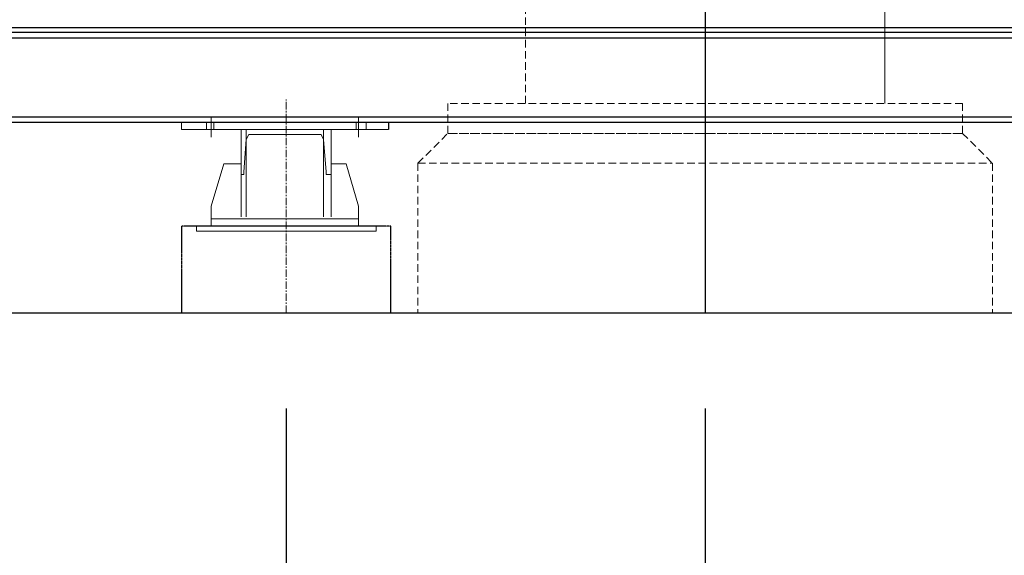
# Model space of a CAD drawing. Header units: inches. Extents: x -204116 to 930598, y -391373 to 256461.
# Tile 118 of 225: x 360490 to 362135, y -249246 to -248351. Entities that reach past the tile are written whole.
import ezdxf

# ---------------------------------------------------------------- set-up
doc = ezdxf.new("R2010")
doc.units = ezdxf.units.IN
doc.header["$LTSCALE"] = 10
doc.header["$MEASUREMENT"] = 0
doc.header["$PDMODE"] = 1
doc.header["$PDSIZE"] = 1000
for name, pattern in [('CENTER', [2, 1.25, -0.25, 0.25, -0.25]), ('CONTINOUS', [0]), ('HIDDEN', [0.375, 0.25, -0.125]), ('PHANTOM', [2.5, 1.25, -0.25, 0.25, -0.25, 0.25, -0.25]), ('PHANTOM2', [1.25, 0.625, -0.125, 0.125, -0.125, 0.125, -0.125])]:
    doc.linetypes.add(name, pattern=pattern)
doc.layers.get('Defpoints').update_dxf_attribs({"lineweight": 25})
for name, color, linetype, lineweight in [('BEV0002', 1, 'CENTER', 9), ('HIDEN', 8, 'CONTINOUS', 9), ('P', 5, 'PHANTOM2', 9)]:
    doc.layers.add(name, color=color, linetype=linetype, lineweight=lineweight)
doc.layers.add('COLS', color=255, linetype='Continuous')
doc.layers.add('FDN', color=8, linetype='PHANTOM')
doc.styles.add('MIC', font='romans.shx', dxfattribs={"width": 0.8})
doc.dimstyles.new('1_75', dxfattribs={"dimscale": 75, "dimtxt": 2.5, "dimasz": 2.5, "dimexe": 1, "dimexo": 2, "dimgap": 1, "dimtad": 1, "dimtoh": 1, "dimdec": 0, "dimzin": 9, "dimdsep": 46, "dimtxsty": 'MIC', "dimcen": 2.5, "dimclrd": 1, "dimclre": 1, "dimclrt": 256, "dimadec": 0, "dimazin": 0, "dimtfac": 1, "dimtdec": 0, "dimtmove": 2, "dimatfit": 3, "dimfxl": 1, "dimlwd": -1, "dimlwe": -1, "dimarcsym": 0})

# ---------------------------------------------------------------- blocks, each defined once
blk = doc.blocks.new('*D488')
at = {"color": 1}
for p, q in [((362435.2, -247681.4), (362435.2, -250160.3)), ((361635.2, -249000.6), (361635.2, -250160.3)), ((361835.2, -250080.3), (362235.2, -250080.3))]:
    blk.add_line(p, q, dxfattribs=at)
for points in [[(361835.2, -250047), (361835.2, -250113.7), (361635.2, -250080.3)], [(362235.2, -250047), (362235.2, -250113.7), (362435.2, -250080.3)]]:
    blk.add_solid(points, dxfattribs=at)
at = {"layer": 'Defpoints', "color": 0}
for p in [(362435.2, -247521.4), (361635.2, -248840.6, -3133353.3), (362435.2, -250080.3)]:
    blk.add_point(p, dxfattribs=at)
at = {"insert": (362035.2, -249900.3), "char_height": 200, "attachment_point": 5, "style": 'MIC'}
blk.add_mtext('800', dxfattribs=at)
blk = doc.blocks.new('*D485')
at = {"color": 1}
for p, q in [((360935.2, -249000.6), (360935.2, -250160.3)), ((361635.2, -249000.6), (361635.2, -250160.3)), ((361435.2, -250080.3), (361135.2, -250080.3))]:
    blk.add_line(p, q, dxfattribs=at)
for points in [[(361135.2, -250047), (361135.2, -250113.7), (360935.2, -250080.3)], [(361435.2, -250047), (361435.2, -250113.7), (361635.2, -250080.3)]]:
    blk.add_solid(points, dxfattribs=at)
at = {"layer": 'Defpoints', "color": 0}
for p in [(360935.2, -248840.6), (361635.2, -248840.6, -624174.4), (360935.2, -250080.3)]:
    blk.add_point(p, dxfattribs=at)
at = {"insert": (361285.2, -249900.3), "char_height": 200, "attachment_point": 5, "style": 'MIC'}
blk.add_mtext('700', dxfattribs=at)
blk = doc.blocks.new('*D486')
at = {"color": 1}
for p, q in [((358435.2, -249000.6), (358435.2, -250160.3)), ((360935.2, -249000.6), (360935.2, -250160.3)), ((360735.2, -250080.3), (358635.2, -250080.3))]:
    blk.add_line(p, q, dxfattribs=at)
for points in [[(358635.2, -250047), (358635.2, -250113.7), (358435.2, -250080.3)], [(360735.2, -250047), (360735.2, -250113.7), (360935.2, -250080.3)]]:
    blk.add_solid(points, dxfattribs=at)
at = {"layer": 'Defpoints', "color": 0}
for p in [(358435.2, -248840.6), (360935.2, -248840.6), (358435.2, -250080.3)]:
    blk.add_point(p, dxfattribs=at)
at = {"insert": (359685.2, -249900.3), "char_height": 200, "attachment_point": 5, "style": 'MIC'}
blk.add_mtext('2500', dxfattribs=at)
blk = doc.blocks.new('*D620')
at = {"color": 1}
for p, q in [((361635.2, -249000.6), (361635.2, -249800.8)), ((363435.6, -249000.6), (363435.6, -249800.8)), ((361835.2, -249720.8), (363235.6, -249720.8))]:
    blk.add_line(p, q, dxfattribs=at)
for points in [[(361835.2, -249687.4), (361835.2, -249754.1), (361635.2, -249720.8)], [(363235.6, -249687.4), (363235.6, -249754.1), (363435.6, -249720.8)]]:
    blk.add_solid(points, dxfattribs=at)
at = {"layer": 'Defpoints', "color": 0}
for p in [(361635.2, -248840.6, -624174.4), (363435.6, -248840.6, -0.1), (363435.6, -249720.8)]:
    blk.add_point(p, dxfattribs=at)
at = {"insert": (362817.9, -249540.6), "char_height": 200, "attachment_point": 5, "style": 'MIC'}
blk.add_mtext('1800', dxfattribs=at)

msp = doc.modelspace()

# ---------------------------------------------------------------- linework, layer by layer
at = {"color": 1}
msp.add_line((361635.2, -244664.8), (361635.2, -248840.6), dxfattribs=at)
for p, q in [((356664.7, -248363.7), (363606.6, -248363.7)), ((356593.1, -248371.7), (363606.6, -248371.7)), ((356664.7, -248380.7), (363606.6, -248380.7)), ((356664.7, -248512.7), (363606.6, -248512.7)), ((356593.1, -248521.7), (363606.6, -248521.7)), ((361106.2, -248521.7), (361106.2, -248534.2))]:
    msp.add_line(p, q)
at = {"layer": 'BEV0002'}
msp.add_lwpolyline([(360935.2, -248840.6), (360935.2, -248484.2)], dxfattribs=at)
at = {"layer": 'COLS', "color": 8}
msp.add_line((356664.7, -248840.6), (364552.6, -248840.6), dxfattribs=at)
at = {"layer": 'FDN', "ltscale": 0.03}
msp.add_lwpolyline([(361110.3, -248695.7), (360760.2, -248695.7), (360760.2, -248840.6), (361110.3, -248840.6), (361110.3, -248695.7)], dxfattribs=at)
at = {"layer": 'HIDEN', "color": 8, "linetype": 'HIDDEN', "ltscale": 5}
for p, q in [((361335.2, -248490.6, 0), (361335.2, -245810.9, 0.2)), ((361155.2, -248590.6), (361205.2, -248540.6)), ((362065.2, -248540.6, 99829998761.9), (361205.2, -248540.6, 99829998761.9)), ((362065.2, -248540.6, 99829998761.9), (361205.2, -248540.6, 99829998761.9)), ((362065.2, -248540.6), (361205.2, -248540.6)), ((362065.2, -248540.6), (362115.2, -248590.6)), ((361155.2, -248590.6), (362115.2, -248590.6)), ((361155.2, -248590.6), (361155.2, -248840.6)), ((362115.2, -248590.6), (362115.2, -248840.6)), ((361155.2, -248840.6), (362115.2, -248840.6))]:
    msp.add_line(p, q, dxfattribs=at)
at = {"layer": 'HIDEN', "color": 8, "ltscale": 25}
msp.add_line((361935.2, -248490.6, 0), (361935.2, -245810.9, 0.2), dxfattribs=at)
at = {"layer": 'HIDEN', "color": 8, "linetype": 'HIDDEN', "ltscale": 5}
msp.add_lwpolyline([(361205.2, -248540.6), (362065.2, -248540.6), (362065.2, -248490.6), (361205.2, -248490.6)], close=True, dxfattribs=at)
at = {"layer": 'P', "color": 0, "linetype": 'Continuous'}
for points in [[(360810.1, -248546.8), (360810.1, -248513.4)], [(361056.2, -248546.8), (361056.2, -248513.4)], [(361106.2, -248521.7), (360760.1, -248521.7), (360760.1, -248534.2)], [(360760.1, -248534.2), (361106.2, -248534.2)], [(360801.8, -248534.2), (360801.8, -248521.7)], [(360814.3, -248534.2), (360814.3, -248521.7)], [(361010.3, -248534.2), (361010.3, -248609.3), (361002, -248609.3), (361002, -248605.1), (360997.8, -248550.9), (360993.6, -248542.6), (360985.3, -248542.6), (360881, -248542.6), (360872.7, -248542.6), (360868.5, -248550.9), (360864.3, -248605.1), (360864.3, -248609.3), (360860.2, -248609.3), (360860.2, -248534.2), (361010.3, -248534.2)], [(360860.2, -248680.2), (360860.2, -248534.2)], [(360868.5, -248680.2), (360868.5, -248534.2)], [(360997.8, -248680.2), (360997.8, -248534.2)], [(361010.3, -248680.2), (361010.3, -248534.2)], [(361052, -248534.2), (361052, -248521.7)], [(361068.7, -248534.2), (361068.7, -248521.7)], [(360860.2, -248591.5), (360831, -248591.5), (360810.1, -248662.4)], [(361010.3, -248591.5), (361035.3, -248591.5), (361056.2, -248662.4)], [(360810.1, -248695.7), (360810.1, -248662.4)], [(361056.2, -248695.7), (360810.1, -248695.7), (360810.1, -248662.4)], [(361056.2, -248695.7), (361056.2, -248662.4)], [(361056.2, -248695.7), (361056.2, -248662.4)], [(360785.1, -248695.7), (361085.4, -248695.7)], [(360785.1, -248695.7), (361085.4, -248695.7)], [(361085.4, -248695.7), (360785.1, -248695.7)], [(360785.1, -248695.7), (360785.1, -248704.1)], [(361085.4, -248695.7), (361085.4, -248704.1), (360785.1, -248704.1)], [(360810.1, -248683.2), (361056.2, -248683.2)], [(360810.1, -248683.2), (361056.2, -248683.2)], [(360810.1, -248695.7), (361056.2, -248695.7)], [(360810.1, -248695.7), (361056.2, -248695.7)], [(361056.2, -248695.7), (360810.1, -248695.7)]]:
    msp.add_lwpolyline(points, dxfattribs=at)

# ---------------------------------------------------------------- dimensions: what is measured, and where the dimension line sits
for base, p1, p2, picture, middle in [((362435.2, -250080.3, 2509178.9), (361635.2, -248840.6, -624174.4), (362435.2, -247521.4, 2509178.9), '*D488', (362035.2, -249900.3, 2509178.9)), ((358435.2, -250080.3), (360935.2, -248840.6), (358435.2, -248840.6), '*D486', (359685.2, -249900.3)), ((360935.2, -250080.3), (361635.2, -248840.6, -624174.4), (360935.2, -248840.6), '*D485', (361285.2, -249900.3))]:
    dim = msp.add_linear_dim(base=base, p1=p1, p2=p2, dimstyle='1_75', override={"dimscale": 80, "dimfxl": 0.18, "dimarcsym": 1})
    dim.commit()
    dim.dimension.update_dxf_attribs({"geometry": picture, "text_midpoint": middle})
dim = msp.add_linear_dim(base=(363435.6, -249720.8), p1=(361635.2, -248840.6, -624174.4), p2=(363435.6, -248840.6, -0.1), dimstyle='1_75', override={"dimscale": 80})
dim.commit()
dim.dimension.update_dxf_attribs({"geometry": '*D620', "text_midpoint": (362817.9, -249540.6), "dimtype": 160})

doc.saveas('drawing.dxf')
